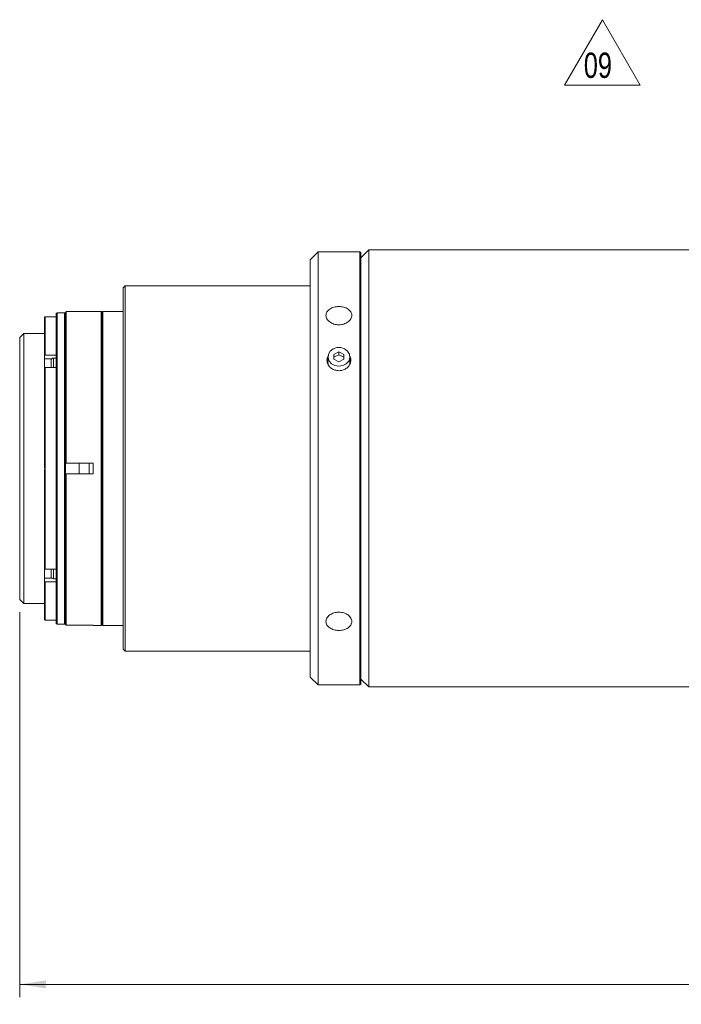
# Model space of a CAD drawing. Header units: millimetres. Extents: x 0 to 1118, y 0 to 864.
# Tile 62 of 78: x 765 to 848, y 394 to 518. Entities that reach past the tile are written whole.
import ezdxf

# ---------------------------------------------------------------- set-up
doc = ezdxf.new("R2010")
doc.units = ezdxf.units.MM
doc.styles.add('SLDTEXTSTYLE0', font='TXT', dxfattribs={"width": 0.75})
doc.styles.add('SLDTEXTSTYLE3', font='TXT', dxfattribs={"width": 0.605})
doc.dimstyles.new('SLDDIMSTYLE2', dxfattribs={"dimtxt": 3.175, "dimasz": 3.302, "dimexe": 0, "dimexo": 0.0625, "dimgap": 0.79375, "dimtad": 0, "dimtih": 1, "dimtoh": 1, "dimlfac": 2, "dimrnd": 1e-09, "dimzin": 4, "dimdsep": 46, "dimtxsty": 'SLDTEXTSTYLE3', "dimsah": 1, "dimcen": 0.09, "dimadec": 0, "dimazin": 1, "dimtfac": 1, "dimtofl": 0, "dimtmove": 0, "dimatfit": 3, "dimfxl": 1, "dimfrac": 2, "dimtolj": 1, "dimtzin": 12, "dimarcsym": 0})

# ---------------------------------------------------------------- blocks, each defined once
blk = doc.blocks.new('_D_29')
at = {"color": 7, "linetype": 'Continuous', "lineweight": 0}
for p, q in [((765.06, 443.54), (765.06, 395.11)), ((990.01, 430.27), (990.01, 395.11)), ((765.06, 396.71), (870.86, 396.71)), ((990.01, 396.71), (884.2, 396.71))]:
    blk.add_line(p, q, dxfattribs=at)
for points in [[(765.06, 396.71), (768.36, 396.21), (768.36, 397.22)], [(990.01, 396.71), (986.7, 397.22), (986.7, 396.21)]]:
    blk.add_solid(points, dxfattribs=at)
at = {"color": 7, "linetype": 'Continuous', "lineweight": 0, "insert": (870.86, 398.37), "char_height": 3.175, "attachment_point": 1, "style": 'SLDTEXTSTYLE3'}
blk.add_mtext('449.90', dxfattribs=at)
blk = doc.blocks.new('SW_NOTE_68')
at = {"color": 0, "linetype": 'Continuous', "lineweight": 0}
for p, q in [((-2.41, 0), (2.35, 8.24)), ((2.35, 8.24), (7.1, 0)), ((7.1, 0), (-2.41, 0))]:
    blk.add_line(p, q, dxfattribs=at)
at = {"color": 0, "linetype": 'Continuous', "lineweight": 0, "insert": (0, 4.09), "char_height": 3.175, "attachment_point": 1, "style": 'SLDTEXTSTYLE0'}
blk.add_mtext('09', dxfattribs=at)

msp = doc.modelspace()

# ---------------------------------------------------------------- linework, layer by layer
at = {"color": 7, "linetype": 'Continuous', "lineweight": 15}
for p, q in [((802.6065, 488.8943), (801.6065, 487.8943)), ((807.8565, 488.8943), (802.6065, 488.8943)), ((802.6065, 488.8943), (802.6065, 434.3943)), ((807.9565, 488.7943), (807.8565, 488.8943)), ((807.8565, 488.8943), (807.8565, 434.3943)), ((808.9566, 489.1443), (807.9565, 488.1442)), ((807.9565, 488.7943), (807.9565, 434.4943)), ((851.5816, 489.1443), (808.9566, 489.1443)), ((808.9566, 489.1443), (808.9566, 434.1443)), ((801.6065, 487.8943), (801.6065, 435.3943)), ((778.3315, 484.6443), (778.0815, 484.3943)), ((801.6065, 484.6443), (778.3315, 484.6443)), ((778.3315, 484.6443), (778.3315, 438.6443)), ((778.0815, 484.3943), (778.0815, 438.8943)), ((769.7565, 481.2443), (769.6565, 481.1443)), ((769.6565, 481.1443), (769.6565, 442.1443)), ((770.7065, 481.2443), (769.7565, 481.2443)), ((769.7565, 481.2443), (769.7565, 461.6443)), ((770.8065, 481.1443), (770.7065, 481.2443)), ((770.7065, 481.2443), (770.7065, 442.0443)), ((770.8065, 481.2756), (770.8065, 462.501)), ((774.3065, 481.3827), (770.9065, 481.3827)), ((770.9065, 481.3827), (770.9065, 462.3216)), ((775.3065, 481.3943), (774.3065, 481.3943)), ((774.3065, 481.3943), (774.3065, 481.3827)), ((775.4065, 481.2943), (775.3065, 481.3943)), ((775.3065, 481.3943), (775.3065, 461.6443)), ((775.5065, 481.3943), (775.4065, 481.2943)), ((775.4065, 481.2943), (775.4065, 461.6443)), ((778.0815, 481.3943), (775.5065, 481.3943)), ((775.5065, 481.3943), (775.5065, 461.6443)), ((768.1565, 475.8513), (768.1565, 480.6426)), ((768.2565, 480.7443), (768.2065, 480.6943)), ((769.6565, 480.7443), (768.2565, 480.7443)), ((768.2565, 475.9221), (768.2565, 480.7443)), ((765.5565, 478.6443), (765.0565, 478.1443)), ((768.1565, 478.6443), (765.5565, 478.6443)), ((765.5565, 478.6443), (765.5565, 444.6443)), ((765.0565, 478.1443), (765.0565, 445.1443)), ((768.1565, 475.8513), (768.2565, 475.9221)), ((768.2565, 475.9221), (769.6565, 475.9221)), ((804.5815, 476.0068), (805.2065, 476.3193)), ((804.5815, 475.3818), (804.5815, 476.0068)), ((804.5815, 475.6318), (805.2065, 475.9443)), ((805.2065, 476.3193), (805.8315, 476.0068)), ((805.2065, 476.3193), (805.2065, 475.9443)), ((805.2065, 475.9443), (805.8315, 475.6318)), ((805.8315, 476.0068), (805.8315, 475.3818)), ((768.1565, 475.4506), (768.1565, 475.8513)), ((768.1565, 474.2596), (768.1565, 475.4506)), ((769.0065, 475.2301), (769.0065, 474.3311)), ((769.6565, 475.5301), (769.3065, 475.5301)), ((803.8315, 475.6943), (803.8315, 474.9443)), ((805.2065, 475.0693), (804.5815, 475.3818)), ((805.8315, 475.3818), (805.2065, 475.0693)), ((806.5815, 474.9443), (806.5815, 475.6943)), ((768.2565, 474.3311), (768.1565, 474.2603)), ((768.1565, 461.8983), (768.1565, 474.2603)), ((768.2565, 448.9575), (768.2565, 474.3311)), ((769.6565, 474.3311), (768.2565, 474.3311)), ((770.8065, 460.7877), (770.8065, 462.501)), ((770.9065, 462.3216), (774.3065, 462.3216)), ((772.5565, 462.3216), (772.5565, 460.967)), ((773.8065, 462.3216), (773.8065, 460.967)), ((774.3065, 462.3216), (774.3065, 460.967)), ((768.1565, 449.0283), (768.1565, 461.3903)), ((769.7565, 461.6443), (769.7565, 442.0443)), ((775.3065, 461.6443), (775.3065, 441.8943)), ((775.4065, 461.6443), (775.4065, 441.9943)), ((775.5065, 461.6443), (775.5065, 441.8943)), ((770.8065, 460.7877), (770.8065, 442.013)), ((770.9065, 460.967), (770.9065, 441.9059)), ((774.3065, 460.967), (770.9065, 460.967)), ((768.1565, 447.838), (768.1565, 449.0311)), ((768.1565, 449.0283), (768.2565, 448.9575)), ((768.2565, 448.9575), (769.6565, 448.9575)), ((769.0065, 448.9575), (769.0065, 448.0585)), ((768.1565, 447.4374), (768.1565, 447.838)), ((768.2565, 447.3665), (768.1565, 447.4374)), ((768.1565, 442.646), (768.1565, 447.4374)), ((769.3065, 447.7585), (769.6565, 447.7585)), ((769.6565, 447.3665), (768.2565, 447.3665)), ((768.2565, 442.5443), (768.2565, 447.3665)), ((765.0565, 445.1443), (765.5565, 444.6443)), ((765.5565, 444.6443), (768.1565, 444.6443)), ((768.2015, 442.5993), (768.2565, 442.5443)), ((768.2565, 442.5443), (769.6565, 442.5443)), ((769.6565, 442.1443), (769.7565, 442.0443)), ((769.7565, 442.0443), (770.7065, 442.0443)), ((770.7065, 442.0443), (770.8065, 442.1443)), ((774.3065, 441.9059), (770.9065, 441.9059)), ((770.9065, 441.9059), (774.3065, 441.9059)), ((774.3065, 441.9059), (774.3065, 441.8943)), ((774.3065, 441.8943), (775.3065, 441.8943)), ((775.3065, 441.8943), (775.4065, 441.9943)), ((775.4065, 441.9943), (775.5065, 441.8943)), ((775.5065, 441.8943), (778.0815, 441.8943)), ((778.0815, 438.8943), (778.3315, 438.6443)), ((778.3315, 438.6443), (801.6065, 438.6443)), ((801.6065, 435.3943), (802.6065, 434.3943)), ((807.9565, 435.1444), (808.9566, 434.1443)), ((802.6065, 434.3943), (807.8565, 434.3943)), ((807.8565, 434.3943), (807.9565, 434.4943)), ((808.9566, 434.1443), (851.5816, 434.1443))]:
    msp.add_line(p, q, dxfattribs=at)
at = {"color": 9, "linetype": 'Continuous', "lineweight": 15}
for p, q in [((768.1565, 475.4506), (769.1031, 475.4506)), ((769.3065, 475.5301), (769.3065, 474.3311)), ((769.3065, 448.9575), (769.3065, 447.7585)), ((769.1031, 447.838), (768.1565, 447.838))]:
    msp.add_line(p, q, dxfattribs=at)
at = {"color": 7, "linetype": 'Continuous', "lineweight": 15, "flags": 128}
for points in [[(805.2065, 474.5035), (804.7098, 474.5839), (804.2802, 474.8143), (803.9757, 475.1635), (803.8374, 475.5844), (803.884, 476.0202), (804.1093, 476.4119), (804.4827, 476.7067), (804.9539, 476.8648), (805.4592, 476.8648), (805.9304, 476.7067), (806.3038, 476.4119), (806.529, 476.0202), (806.5757, 475.5844), (806.4374, 475.1635), (806.1329, 474.8143), (805.7032, 474.5839), (805.2065, 474.5035)], [(803.8315, 475.4635), (803.7293, 475.1699), (803.713, 475.0651)], [(803.8315, 474.9443), (803.8374, 474.8344), (803.8811, 474.6275)], [(806.5449, 474.6712), (806.5757, 474.8344), (806.5815, 474.9443)], [(806.6913, 475.1287), (806.6837, 475.1699), (806.5815, 475.4635)]]:
    msp.add_lwpolyline(points, dxfattribs=at)
at = {"color": 7, "linetype": 'Continuous', "lineweight": 15}
for centre, start, end in [((769.3065, 475.2301), 90, 180), ((769.3065, 448.0585), 180, 270)]:
    msp.add_arc(centre, 0.3, start, end, dxfattribs=at)
for points in [[(770.9065, 481.3827), (770.8765, 481.3505), (770.843, 481.3146), (770.8065, 481.2756)], [(768.2065, 480.6943), (768.2065, 480.6943), (768.1883, 480.6754), (768.1565, 480.6426)], [(770.8065, 462.501), (770.843, 462.4449), (770.8765, 462.3853), (770.9065, 462.3216)], [(770.9065, 460.967), (770.8765, 460.9033), (770.843, 460.8437), (770.8065, 460.7877)], [(770.8065, 442.013), (770.843, 441.974), (770.8765, 441.9382), (770.9065, 441.9059)]]:
    msp.add_open_spline(points, degree=3, dxfattribs=at)
for points, knots in [([(805.2065, 479.7296), (805.0991, 479.7296), (804.9936, 479.7375), (804.7859, 479.7684), (804.6826, 479.7918), (804.4859, 479.8527), (804.3925, 479.8899), (804.2159, 479.9774), (804.1323, 480.0282), (803.9824, 480.1386), (803.9152, 480.1987), (803.7964, 480.3285), (803.7459, 480.3972), (803.6649, 480.5386), (803.6337, 480.6123), (803.5919, 480.7624), (803.5816, 480.8374), (803.5815, 480.9873), (803.592, 481.063), (803.6335, 481.2087), (803.6642, 481.279), (803.7455, 481.415), (803.7964, 481.4804), (803.914, 481.6007), (803.9811, 481.6566), (804.1327, 481.7593), (804.2149, 481.8047), (804.3908, 481.8838), (804.4858, 481.9179), (804.6827, 481.9724), (804.784, 481.9929), (804.9922, 482.0206), (805.0999, 482.0277), (805.312, 482.0278), (805.4174, 482.0209), (805.627, 481.9933), (805.7297, 481.9726), (805.9253, 481.9185), (806.0197, 481.8849), (806.1976, 481.8051), (806.2795, 481.7598), (806.4294, 481.6584), (806.4981, 481.6016), (806.6163, 481.4809), (806.6662, 481.4168), (806.7479, 481.281), (806.7793, 481.2093), (806.8208, 481.0641), (806.8314, 480.9899), (806.8316, 480.8383), (806.8212, 480.7629), (806.7801, 480.6144), (806.749, 480.5402), (806.6675, 480.3977), (806.6177, 480.3298), (806.5, 480.2008), (806.4314, 480.1393), (806.2816, 480.0287), (806.1999, 479.9789), (806.0226, 479.8907), (805.9278, 479.853), (805.6346, 479.7621), (805.4213, 479.7296), (805.2065, 479.7296)], [0, 0, 0, 0, 0.03125, 0.03125, 0.0625, 0.0625, 0.09375, 0.09375, 0.125, 0.125, 0.15625, 0.15625, 0.1875, 0.1875, 0.21875, 0.21875, 0.25, 0.25, 0.28125, 0.28125, 0.3125, 0.3125, 0.34375, 0.34375, 0.375, 0.375, 0.40625, 0.40625, 0.4375, 0.4375, 0.46875, 0.46875, 0.5, 0.5, 0.53125, 0.53125, 0.5625, 0.5625, 0.59375, 0.59375, 0.625, 0.625, 0.65625, 0.65625, 0.6875, 0.6875, 0.71875, 0.71875, 0.75, 0.75, 0.78125, 0.78125, 0.8125, 0.8125, 0.84375, 0.84375, 0.875, 0.875, 0.90625, 0.90625, 0.9375, 0.9375, 1, 1, 1, 1]), ([(805.2065, 473.9496), (805.038, 473.9644), (804.701, 473.994), (804.2521, 474.2242), (803.9116, 474.5603), (803.7124, 474.9792), (803.6988, 475.4159), (803.7607, 475.7186), (803.8597, 475.8358), (803.8609, 475.8372)], [0, 0, 0, 0, 0.166258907, 0.332511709, 0.49892292, 0.665437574, 0.831780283, 0.997944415, 1, 1, 1, 1]), ([(806.5474, 475.8105), (806.5755, 475.77), (806.6894, 475.6059), (806.7285, 475.2561), (806.6467, 474.8203), (806.3924, 474.4258), (806.0075, 474.1277), (805.5884, 473.9713), (805.3134, 473.9557), (805.2065, 473.9496)], [0, 0, 0, 0, 0.05492494, 0.22268878, 0.39023195, 0.55777491, 0.72553814, 0.89339939, 1, 1, 1, 1]), ([(768.1565, 461.8983), (768.1724, 461.8597), (768.1849, 461.8191), (768.202, 461.7336), (768.2065, 461.6889), (768.2065, 461.6004), (768.202, 461.5554), (768.185, 461.4701), (768.1724, 461.4289), (768.1565, 461.3903)], [0, 0, 0, 0, 0.25, 0.25, 0.5, 0.5, 0.75, 0.75, 1, 1, 1, 1]), ([(768.1565, 442.646), (768.1747, 442.6272), (768.2038, 442.5971), (768.2022, 442.5988), (768.2016, 442.5994)], [0, 0, 0, 0, 0.62377647, 1, 1, 1, 1]), ([(805.2065, 441.2609), (805.0991, 441.2609), (804.9936, 441.2679), (804.7859, 441.2954), (804.6826, 441.3162), (804.4859, 441.3707), (804.3925, 441.4041), (804.2159, 441.4833), (804.1323, 441.5296), (803.9824, 441.6311), (803.9152, 441.6867), (803.7964, 441.8082), (803.7459, 441.8731), (803.6649, 442.0082), (803.6337, 442.0794), (803.5919, 442.226), (803.5816, 442.3001), (803.5815, 442.45), (803.592, 442.5266), (803.6335, 442.6757), (803.6642, 442.7486), (803.7455, 442.8909), (803.7964, 442.9601), (803.914, 443.0887), (803.9811, 443.149), (804.1327, 443.2608), (804.2149, 443.3106), (804.3908, 443.398), (804.4858, 443.4359), (804.6827, 443.4968), (804.784, 443.5198), (804.9922, 443.551), (805.0999, 443.559), (805.312, 443.559), (805.4174, 443.5513), (805.627, 443.5203), (805.7297, 443.497), (805.9253, 443.4366), (806.0197, 443.3992), (806.1976, 443.311), (806.2795, 443.2613), (806.4294, 443.151), (806.4981, 443.0896), (806.6163, 442.9606), (806.6662, 442.8928), (806.7479, 442.7506), (806.7793, 442.6763), (806.8208, 442.5277), (806.8314, 442.4526), (806.8316, 442.301), (806.8212, 442.2265), (806.7801, 442.0813), (806.749, 442.0097), (806.6675, 441.8735), (806.6177, 441.8094), (806.5, 441.6886), (806.4314, 441.6317), (806.2816, 441.5301), (806.1999, 441.4847), (806.0226, 441.4049), (805.9278, 441.3709), (805.6346, 441.2895), (805.4213, 441.2609), (805.2065, 441.2609)], [0, 0, 0, 0, 0.03125, 0.03125, 0.0625, 0.0625, 0.09375, 0.09375, 0.125, 0.125, 0.15625, 0.15625, 0.1875, 0.1875, 0.21875, 0.21875, 0.25, 0.25, 0.28125, 0.28125, 0.3125, 0.3125, 0.34375, 0.34375, 0.375, 0.375, 0.40625, 0.40625, 0.4375, 0.4375, 0.46875, 0.46875, 0.5, 0.5, 0.53125, 0.53125, 0.5625, 0.5625, 0.59375, 0.59375, 0.625, 0.625, 0.65625, 0.65625, 0.6875, 0.6875, 0.71875, 0.71875, 0.75, 0.75, 0.78125, 0.78125, 0.8125, 0.8125, 0.84375, 0.84375, 0.875, 0.875, 0.90625, 0.90625, 0.9375, 0.9375, 1, 1, 1, 1])]:
    msp.add_open_spline(points, degree=3, knots=knots, dxfattribs=at)

# ---------------------------------------------------------------- block references
at = {"color": 7, "linetype": 'Continuous', "lineweight": 0}
msp.add_blockref('SW_NOTE_68', (836.0138, 509.8892), dxfattribs=at)

# ---------------------------------------------------------------- dimensions: what is measured, and where the dimension line sits
dim = msp.add_linear_dim(base=(765.0565, 396.7132), p1=(990.0065, 431.8693), p2=(765.0565, 445.1443), dimstyle='SLDDIMSTYLE2', dxfattribs=at)
dim.commit()
dim.dimension.update_dxf_attribs({"geometry": '_D_29', "text_midpoint": (877.5315, 396.7132), "dimtype": 160})

doc.saveas('drawing.dxf')
